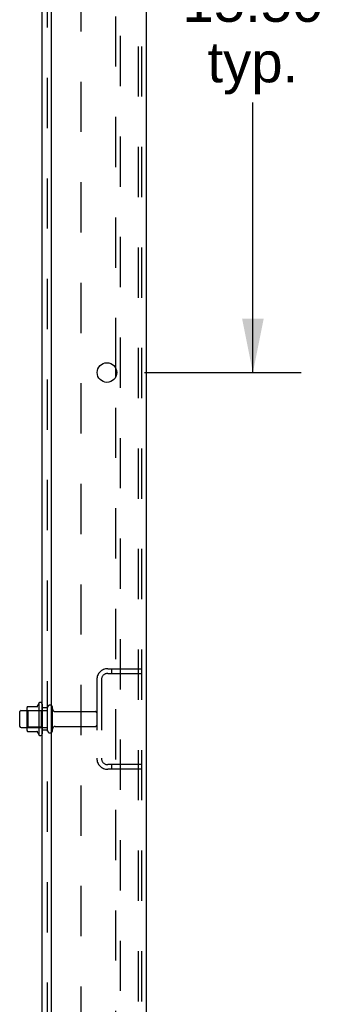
# Model space of a CAD drawing. Header units: inches. Extents: x 0 to 204, y 0 to 132.
# Tile 106 of 112: x 129.6 to 136.39, y 42.91 to 64.93. Entities that reach past the tile are written whole.
import ezdxf

# ---------------------------------------------------------------- set-up
doc = ezdxf.new("R2010")
doc.units = ezdxf.units.IN
doc.header["$LTSCALE"] = 11.243375
doc.header["$MEASUREMENT"] = 0
doc.linetypes.add('HIDDEN', pattern=[0.2, 0.1, -0.1])
doc.layers.get('0').update_dxf_attribs({"linetype": 'CONTINUOUS'})
for name, color, linetype in [('DEFAULT_2', 8, 'HIDDEN'), ('DIMENSIONS', 7, 'CONTINUOUS'), ('SUBPANEL', 7, 'CONTINUOUS')]:
    doc.layers.add(name, color=color, linetype=linetype)
doc.styles.get("Standard").update_dxf_attribs({"font": 'arial.ttf'})
doc.dimstyles.new('DIMSTYLE_1', dxfattribs={"dimtxt": 0.901875, "dimasz": 1.2025, "dimexe": 0.09, "dimexo": 0.07, "dimgap": 0.0375, "dimtad": 0, "dimtih": 1, "dimtoh": 1, "dimzin": 4, "dimdsep": 46, "dimtxsty": 'Standard', "dimblk": '_FILLED', "dimblk1": '_FILLED', "dimblk2": '_FILLED', "dimcen": 0.09, "dimadec": 3, "dimazin": 1, "dimtfac": 1, "dimtdec": 3, "dimtofl": 0, "dimtmove": 0, "dimatfit": 3, "dimldrblk": '_FILLED', "dimfxl": 0, "dimtolj": 1, "dimtzin": 4, "dimarcsym": 0})

# ---------------------------------------------------------------- blocks, each defined once
blk = doc.blocks.new('_FILLED')
at = {"color": 0, "linetype": 'ByBlock'}
blk.add_solid([(0, 0), (-1, 0.2), (-1, -0.2)], dxfattribs=at)
blk = doc.blocks.new('*D18')
at = {"layer": 'DIMENSIONS', "color": 2, "linetype": 'Continuous'}
for p, q in [((132.394, 72.54), (135.9, 72.54)), ((134.818, 72.54), (134.818, 66.238)), ((134.818, 57.04), (134.818, 63.081)), ((132.394, 57.04), (135.9, 57.04))]:
    blk.add_line(p, q, dxfattribs=at)
at = {"layer": 'DIMENSIONS', "color": 2, "linetype": 'Continuous', "xscale": 1.2025, "yscale": 1.2025, "zscale": 1.2025}
for p, rotation in [((134.818, 72.54), 90), ((134.818, 57.04), 270)]:
    blk.add_blockref('_FILLED', p, dxfattribs=dict(at, rotation=rotation))
at = {"layer": 'DIMENSIONS', "color": 2, "linetype": 'Continuous', "insert": (134.818, 65.787), "char_height": 0.9019, "width": 3.15153, "attachment_point": 2, "line_spacing_factor": 0.9}
blk.add_mtext('15.50\\Ptyp.', dxfattribs=at)

msp = doc.modelspace()

# ---------------------------------------------------------------- linework, layer by layer
at = {"color": 3, "linetype": 'Continuous'}
for p, q in [((132.427, 89.186), (132.427, 9.394)), ((130.302, 85.79), (130.302, 11.415)), ((131.748, 56.942), (131.748, 57.137))]:
    msp.add_line(p, q, dxfattribs=at)
at = {"color": 7, "linetype": 'Continuous'}
for p, q in [((129.773, 49.567), (130.001, 49.567)), ((130.028, 49.645), (130.028, 48.934)), ((129.598, 49.447), (129.598, 49.132)), ((129.628, 49.477), (129.762, 49.477)), ((129.762, 49.545), (129.762, 49.034)), ((129.628, 49.102), (129.762, 49.102)), ((129.773, 49.012), (130.001, 49.012))]:
    msp.add_line(p, q, dxfattribs=at)
at = {"color": 3, "linetype": 'Continuous'}
msp.add_circle((131.552, 57.04), 0.219, dxfattribs=at)
at = {"color": 7, "linetype": 'Continuous'}
for centre, radius, start, end in [((129.904, 49.545), 0.141, 174.7919, 180), ((129.773, 49.557), 0.01, 90, 174.8062), ((129.982, 49.577), 0.01, 270, 336.0321), ((130.629, 49.29), 0.698, 149.3369, 156.0321), ((130.06, 49.624), 0.0384, 0, 145.5503), ((129.628, 49.447), 0.03, 90, 180), ((129.628, 49.132), 0.03, 180, 270), ((129.904, 49.034), 0.141, 180, 185.2081), ((129.773, 49.022), 0.01, 185.1938, 270), ((129.982, 49.002), 0.01, 23.9679, 90), ((130.629, 49.29), 0.698, 203.9679, 210.6631), ((130.06, 48.955), 0.0384, 214.4497, 360)]:
    msp.add_arc(centre, radius, start, end, dxfattribs=at)
at = {"layer": 'DEFAULT_2', "color": 8, "linetype": 'HIDDEN'}
for p, q in [((131.852, 9.477), (131.852, 89.102)), ((132.25, 89.072), (132.25, 9.507)), ((132.323, 89.072), (132.323, 9.507)), ((131.748, 57.137), (131.748, 72.442)), ((131.748, 41.637), (131.748, 56.942)), ((131.57, 50.415), (132.323, 50.415)), ((131.57, 50.311), (132.323, 50.311)), ((131.651, 50.415), (131.651, 50.311)), ((131.323, 50.168), (131.323, 48.411)), ((131.427, 50.168), (131.427, 48.411)), ((130.098, 49.624), (130.098, 48.955)), ((129.782, 49.473), (129.762, 49.493)), ((129.762, 49.477), (130.223, 49.477)), ((130.078, 49.473), (129.782, 49.473)), ((129.782, 49.473), (129.782, 49.106)), ((130.078, 49.473), (130.098, 49.493)), ((130.078, 49.473), (130.078, 49.106)), ((130.223, 49.032), (130.223, 49.547)), ((130.333, 49.032), (130.333, 49.547)), ((130.396, 49.455), (131.293, 49.455)), ((130.396, 49.125), (131.293, 49.125)), ((129.782, 49.106), (129.762, 49.086)), ((129.762, 49.102), (130.223, 49.102)), ((130.078, 49.106), (129.782, 49.106)), ((130.078, 49.106), (130.098, 49.086)), ((132.323, 48.269), (131.57, 48.269)), ((131.651, 48.269), (131.651, 48.165)), ((132.323, 48.165), (131.57, 48.165))]:
    msp.add_line(p, q, dxfattribs=at)
for centre, radius, start, end in [((131.57, 50.168), 0.246, 90, 180), ((131.57, 50.168), 0.142, 90, 180), ((130.278, 49.547), 0.055, 360, 180), ((130.396, 49.517), 0.0625, 180, 270), ((131.293, 49.425), 0.03, 360, 90), ((130.396, 49.062), 0.0625, 90, 180), ((131.293, 49.155), 0.03, 270, 0), ((130.278, 49.032), 0.055, 180, 0), ((131.57, 48.411), 0.246, 180, 270), ((131.57, 48.411), 0.142, 180, 270)]:
    msp.add_arc(centre, radius, start, end, dxfattribs=at)
at = {"layer": 'SUBPANEL', "color": 3, "linetype": 'Continuous'}
msp.add_line((130.098, 13.446), (130.098, 85.133), dxfattribs=at)
at = {"layer": 'SUBPANEL', "color": 8, "linetype": 'HIDDEN'}
for p, q in [((130.223, 15.285), (130.223, 83.294)), ((130.973, 19.696), (130.973, 78.883)), ((130.223, 49.54), (130.098, 49.54)), ((130.223, 49.04), (130.098, 49.04))]:
    msp.add_line(p, q, dxfattribs=at)

# ---------------------------------------------------------------- dimensions: what is measured, and where the dimension line sits
at = {"layer": 'DIMENSIONS', "color": 2, "linetype": 'Continuous'}
dim = msp.add_linear_dim(base=(134.818, 57.04), p1=(132.324, 72.54), p2=(132.324, 57.04), angle=270, text='<>\\Ptyp.', dimstyle='DIMSTYLE_1', dxfattribs=at)
dim.commit()
dim.dimension.update_dxf_attribs({"geometry": '*D18', "text_midpoint": (134.818, 64.66), "dimtype": 160})

doc.saveas('drawing.dxf')
